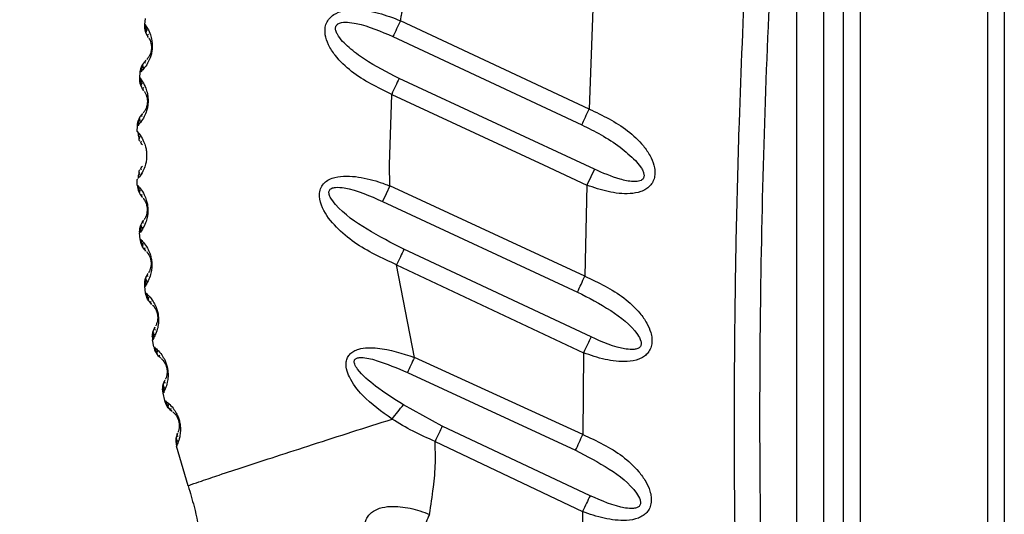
# Model space of a CAD drawing. Header units: millimetres. Extents: x 13 to 546, y 13 to 419.
# Tile 5 of 19: x 195 to 250, y 247 to 275. Entities that reach past the tile are written whole.
import ezdxf

# ---------------------------------------------------------------- set-up
doc = ezdxf.new("R2010")
doc.units = ezdxf.units.MM
doc.header["$LTSCALE"] = 2
doc.linetypes.add('SLD-Solid', pattern=[0])
doc.layers.add('DIMENSIONS', color=140, linetype='SLD-Solid', lineweight=25)
doc.styles.add('SLDTEXTSTYLE0', font='VERDANA.TTF')
doc.dimstyles.new('SLDDIMSTYLE0', dxfattribs={"dimtxt": 4.316016, "dimasz": 6.604, "dimexe": 0, "dimexo": 0.0625, "dimgap": 1.079004, "dimtad": 0, "dimtih": 1, "dimtoh": 1, "dimrnd": 1e-09, "dimzin": 12, "dimdsep": 46, "dimtxsty": 'SLDTEXTSTYLE0', "dimsah": 1, "dimcen": 0.09, "dimadec": 0, "dimazin": 3, "dimtfac": 1, "dimtofl": 0, "dimtmove": 0, "dimatfit": 3, "dimfxl": 0, "dimfrac": 2, "dimtolj": 1, "dimtzin": 12, "dimarcsym": 0})

# ---------------------------------------------------------------- blocks, each defined once
blk = doc.blocks.new('_D')
at = {"layer": 'DIMENSIONS'}
for p, q in [((230.304, 383.54), (166.661, 383.54)), ((173.011, 383.54), (173.011, 292.398)), ((166.598, 284.572), (165.149, 284.572)), ((165.149, 284.572), (165.149, 277.713)), ((179.424, 284.572), (180.873, 284.572)), ((180.873, 284.572), (180.873, 277.713)), ((165.149, 277.713), (166.598, 277.713)), ((180.873, 277.713), (179.424, 277.713)), ((173.011, 175.69), (173.011, 276.747)), ((184.054, 175.69), (166.661, 175.69))]:
    blk.add_line(p, q, dxfattribs=at)
for points in [[(173.011, 383.54), (171.995, 376.936), (174.027, 376.936)], [(173.011, 175.69), (174.027, 182.294), (171.995, 182.294)]]:
    blk.add_solid(points, dxfattribs=at)
at = {"layer": 'DIMENSIONS', "char_height": 4.2333, "attachment_point": 1, "style": 'SLDTEXTSTYLE0'}
for s, insert in [('207.8', (164.803, 290.915)), ('8.18', (166.598, 283.09))]:
    blk.add_mtext(s, dxfattribs=dict(at, insert=insert))
blk = doc.blocks.new('_D_1')
at = {"layer": 'DIMENSIONS'}
for p, q in [((230.304, 383.54), (143.701, 383.54)), ((150.051, 383.54), (150.051, 268.53)), ((141.843, 260.704), (140.393, 260.704)), ((140.393, 260.704), (140.393, 253.844)), ((158.259, 260.704), (159.708, 260.704)), ((159.708, 260.704), (159.708, 253.844)), ((140.393, 253.844), (141.843, 253.844)), ((159.708, 253.844), (158.259, 253.844)), ((150.051, 118.303), (150.051, 252.878)), ((212.754, 118.303), (143.701, 118.303))]:
    blk.add_line(p, q, dxfattribs=at)
for points in [[(150.051, 383.54), (149.035, 376.936), (151.067, 376.936)], [(150.051, 118.303), (151.067, 124.907), (149.035, 124.907)]]:
    blk.add_solid(points, dxfattribs=at)
at = {"layer": 'DIMENSIONS', "char_height": 4.2333, "attachment_point": 1, "style": 'SLDTEXTSTYLE0'}
for s, insert in [('265.2', (141.843, 267.047)), ('10.44', (141.843, 259.221))]:
    blk.add_mtext(s, dxfattribs=dict(at, insert=insert))

msp = doc.modelspace()

# ---------------------------------------------------------------- linework, layer by layer
for p, q in [((240.682, 229.09), (240.682, 300.29)), ((241.594, 300.29), (241.594, 229.09)), ((238.094, 229.19), (238.094, 297.685)), ((239.594, 229.19), (239.594, 297.685)), ((248.682, 231.307), (248.682, 298.074)), ((249.594, 298.074), (249.594, 231.307)), ((226.778, 275.323), (226.575, 269.752)), ((201.939, 274.452), (201.979, 274.772)), ((226.575, 269.752), (216.112, 274.657)), ((215.695, 273.773), (226.164, 268.875)), ((201.65, 271.478), (201.674, 271.792)), ((226.86, 266.409), (216.034, 271.453)), ((215.497, 266.657), (215.623, 270.567)), ((215.623, 270.567), (224.036, 266.657)), ((201.51, 268.501), (201.518, 268.816)), ((201.51, 268.501), (201.674, 268.296)), ((201.752, 267.825), (201.799, 267.764)), ((201.798, 266.579), (201.751, 266.519)), ((215.524, 265.485), (215.497, 266.657)), ((224.036, 266.657), (226.451, 265.532)), ((229.139, 266.893), (229.469, 266.473)), ((201.755, 266.192), (201.709, 266.112)), ((201.516, 265.52), (201.508, 265.844)), ((226.336, 260.473), (215.524, 265.485)), ((226.451, 265.532), (226.336, 260.473)), ((215.122, 264.622), (225.929, 259.594)), ((201.67, 262.537), (201.645, 262.875)), ((226.681, 257.102), (216.3, 261.966)), ((216.881, 255.968), (215.895, 261.104)), ((215.895, 261.104), (226.267, 256.226)), ((201.973, 259.552), (201.929, 259.909)), ((202.428, 256.559), (202.36, 256.948)), ((226.267, 256.226), (226.222, 251.687)), ((226.222, 251.687), (216.881, 255.968)), ((216.493, 255.122), (225.821, 250.807)), ((202.944, 253.985), (202.92, 254.203)), ((203.038, 253.571), (202.944, 253.985)), ((218.43, 252.151), (216.275, 253.329)), ((226.626, 248.289), (218.43, 252.151)), ((203.645, 251.302), (203.681, 251.035)), ((218.027, 251.305), (226.207, 247.414)), ((204.336, 248.831), (203.681, 251.035)), ((226.207, 247.414), (226.217, 243.403))]:
    msp.add_line(p, q)
at = {"flags": 128}
for points in [[(216.112, 274.657), (216.058, 274.542), (216.004, 274.427), (215.95, 274.313), (215.897, 274.2), (215.845, 274.089), (215.793, 273.981), (215.744, 273.875), (215.695, 273.773)], [(226.86, 266.409), (226.662, 265.985), (226.451, 265.532)], [(215.524, 265.485), (215.317, 265.04), (215.122, 264.622)], [(216.881, 255.968), (216.831, 255.858), (216.781, 255.749), (216.731, 255.64), (216.681, 255.532), (216.633, 255.427), (216.585, 255.322), (216.538, 255.221), (216.493, 255.122)]]:
    msp.add_lwpolyline(points, dxfattribs=at)
for centre, radius, start, end in [((202.504, 265.865), 0.996, 180.0001, 181.2342), ((202.516, 265.547), 1, 181.535, 223.4288), ((202.644, 262.945), 1.001, 180.0013, 184.0455), ((203.346, 257.116), 1, 180.0014, 189.7122), ((203.413, 256.734), 1, 190.0878, 231.5222)]:
    msp.add_arc(centre, radius, start, end)
for points, knots in [([(235.146, 229.122), (235.062, 231.211), (234.902, 235.211), (234.748, 240.945), (234.653, 246.464), (234.619, 251.974), (234.647, 257.646), (234.738, 263.336), (234.921, 270.05), (235.245, 277.833), (235.637, 284.477), (235.949, 288.937), (236.09, 290.841), (236.227, 292.598), (236.382, 294.498), (236.606, 297.144), (236.791, 299.177), (236.895, 300.329)], [0, 0, 0, 0, 0.087998, 0.168469, 0.24141, 0.32028, 0.400334, 0.480102, 0.5598, 0.682986, 0.807884, 0.839902, 0.871122, 0.888236, 0.914077, 0.951332, 1, 1, 1, 1]), ([(238.094, 297.685), (237.577, 291.287), (236.549, 278.563), (236.004, 260.787), (236.007, 244.347), (236.4, 234.263), (236.597, 229.19)], [0, 0, 0, 0, 0.280806, 0.558478, 0.777879, 1, 1, 1, 1]), ([(216.112, 274.657), (216.127, 274.741), (216.156, 274.907), (216.217, 275.216), (216.269, 275.462), (216.303, 275.627), (216.377, 275.982), (216.438, 276.317), (216.498, 276.65)], [0, 0, 0, 0, 0.125005, 0.250013, 0.464832, 0.496344, 0.500021, 1, 1, 1, 1]), ([(215.623, 270.567), (214.848, 270.942), (213.688, 271.504), (212.587, 272.565), (212.113, 273.277), (211.935, 273.794), (211.915, 274.207), (211.989, 274.522), (212.157, 274.796), (212.47, 275.06), (212.978, 275.249), (213.83, 275.3), (214.911, 275.118), (215.711, 274.811), (216.112, 274.657)], [0, 0, 0, 0, 0.250794, 0.375257, 0.443143, 0.500216, 0.533036, 0.563289, 0.593737, 0.625646, 0.68174, 0.749175, 0.874004, 1, 1, 1, 1]), ([(201.939, 274.452), (201.989, 274.38), (202.114, 274.2), (202.247, 273.897), (202.324, 273.585), (202.345, 273.355), (202.345, 273.192), (202.336, 273.068), (202.32, 272.944), (202.288, 272.784), (202.222, 272.564), (202.085, 272.274), (201.896, 272.004), (201.738, 271.853), (201.674, 271.792)], [0, 0, 0, 0, 0.089769, 0.223499, 0.334369, 0.415964, 0.457798, 0.500548, 0.543166, 0.584896, 0.666368, 0.776942, 0.910452, 1, 1, 1, 1]), ([(202.116, 273.752), (202.083, 273.804), (202.017, 273.908), (201.957, 274.084), (201.926, 274.267), (201.935, 274.39), (201.939, 274.452)], [0, 0, 0, 0, 0.249997, 0.499994, 0.75, 1, 1, 1, 1]), ([(201.978, 274.434), (201.976, 274.369), (201.973, 274.237), (202.002, 274.107), (202.016, 274.042)], [0, 0, 0, 0, 0.491121, 1, 1, 1, 1]), ([(202.068, 274.169), (202.033, 274.136), (201.956, 274.063), (202, 273.963), (202.025, 273.909)], [0, 0, 0, 0, 0.453232, 1, 1, 1, 1]), ([(216.034, 271.453), (215.376, 271.787), (214.4, 272.282), (213.268, 273.129), (212.713, 273.669), (212.529, 274.063), (212.504, 274.193), (212.506, 274.279), (212.529, 274.359), (212.576, 274.43), (212.646, 274.486), (212.835, 274.573), (213.191, 274.584), (214.209, 274.425), (215.029, 274.065), (215.695, 273.773)], [0, 0, 0, 0, 0.272418, 0.404394, 0.52538, 0.552813, 0.564098, 0.574188, 0.584455, 0.594471, 0.605133, 0.617197, 0.671168, 0.732844, 1, 1, 1, 1]), ([(202.159, 273.682), (202.167, 273.671), (202.235, 273.563), (202.284, 273.4), (202.301, 273.226), (202.301, 273.154), (202.299, 273.107), (202.296, 273.072), (202.292, 273.037), (202.285, 272.991), (202.27, 272.921), (202.238, 272.813), (202.174, 272.676), (202.104, 272.567), (202.051, 272.513), (202.042, 272.503)], [0, 0, 0, 0, 0.03218, 0.301717, 0.389707, 0.444737, 0.472403, 0.500162, 0.527937, 0.555565, 0.610351, 0.697984, 0.821905, 0.967819, 1, 1, 1, 1]), ([(202.135, 273.725), (202.11, 273.763), (202.067, 273.83), (202.115, 273.891), (202.137, 273.918)], [0, 0, 0, 0, 0.559913, 1, 1, 1, 1]), ([(201.973, 272.276), (201.957, 272.307), (201.922, 272.377), (201.978, 272.434), (202.009, 272.466)], [0, 0, 0, 0, 0.440223, 1, 1, 1, 1]), ([(201.674, 271.792), (201.682, 271.853), (201.698, 271.976), (201.765, 272.149), (201.858, 272.31), (201.943, 272.399), (201.986, 272.444)], [0, 0, 0, 0, 0.249996, 0.499998, 0.749997, 1, 1, 1, 1]), ([(201.83, 272.179), (201.803, 272.117), (201.75, 271.996), (201.727, 271.866), (201.716, 271.802)], [0, 0, 0, 0, 0.508854, 1, 1, 1, 1]), ([(201.865, 272.307), (201.831, 272.259), (201.768, 272.171), (201.828, 272.083), (201.856, 272.044)], [0, 0, 0, 0, 0.546739, 1, 1, 1, 1]), ([(201.65, 271.478), (201.704, 271.408), (201.837, 271.235), (201.984, 270.939), (202.075, 270.632), (202.107, 270.405), (202.115, 270.243), (202.112, 270.119), (202.102, 269.996), (202.08, 269.84), (202.025, 269.617), (201.904, 269.32), (201.728, 269.039), (201.578, 268.88), (201.518, 268.816)], [0, 0, 0, 0, 0.089728, 0.223544, 0.334568, 0.416131, 0.45805, 0.500947, 0.542735, 0.583533, 0.662797, 0.776786, 0.910397, 1, 1, 1, 1]), ([(201.861, 270.789), (201.825, 270.839), (201.755, 270.94), (201.687, 271.112), (201.647, 271.293), (201.649, 271.416), (201.65, 271.478)], [0, 0, 0, 0, 0.249998, 0.500002, 0.750002, 1, 1, 1, 1]), ([(201.69, 271.462), (201.692, 271.397), (201.695, 271.265), (201.73, 271.138), (201.747, 271.073)], [0, 0, 0, 0, 0.491155, 1, 1, 1, 1]), ([(216.034, 271.453), (215.968, 271.31), (215.831, 271.015), (215.694, 270.719), (215.623, 270.567)], [0, 0, 0, 0, 0.483419, 1, 1, 1, 1]), ([(201.792, 271.202), (201.759, 271.168), (201.686, 271.091), (201.735, 270.994), (201.762, 270.942)], [0, 0, 0, 0, 0.452698, 1, 1, 1, 1]), ([(201.88, 270.764), (201.854, 270.8), (201.808, 270.865), (201.853, 270.928), (201.873, 270.956)], [0, 0, 0, 0, 0.560428, 1, 1, 1, 1]), ([(201.907, 270.722), (201.915, 270.711), (201.988, 270.607), (202.044, 270.447), (202.07, 270.275), (202.074, 270.203), (202.074, 270.157), (202.073, 270.122), (202.07, 270.087), (202.065, 270.041), (202.054, 269.97), (202.027, 269.861), (201.97, 269.721), (201.906, 269.609), (201.857, 269.553), (201.848, 269.542)], [0, 0, 0, 0, 0.032131, 0.301653, 0.389669, 0.444718, 0.47239, 0.500166, 0.527933, 0.555558, 0.610361, 0.697991, 0.82193, 0.967874, 1, 1, 1, 1]), ([(226.164, 268.875), (226.23, 269.017), (226.367, 269.309), (226.504, 269.601), (226.575, 269.752)], [0, 0, 0, 0, 0.4835654, 1, 1, 1, 1]), ([(226.575, 269.752), (227.318, 269.398), (228.429, 268.869), (229.483, 267.865), (229.952, 267.199), (230.156, 266.721), (230.227, 266.331), (230.217, 266.02), (230.129, 265.726), (229.954, 265.478), (229.718, 265.289), (229.35, 265.119), (228.636, 265.007), (227.819, 265.112), (227.029, 265.318), (226.643, 265.461), (226.451, 265.532)], [0, 0, 0, 0, 0.250761, 0.375188, 0.442031, 0.500136, 0.533037, 0.563225, 0.594879, 0.625802, 0.655056, 0.68673, 0.749289, 0.873869, 0.936866, 1, 1, 1, 1]), ([(201.518, 268.816), (201.523, 268.877), (201.533, 269), (201.59, 269.176), (201.675, 269.341), (201.755, 269.434), (201.795, 269.48)], [0, 0, 0, 0, 0.249997, 0.499998, 0.749997, 1, 1, 1, 1]), ([(201.654, 269.209), (201.63, 269.146), (201.583, 269.023), (201.567, 268.892), (201.559, 268.828)], [0, 0, 0, 0, 0.508835, 1, 1, 1, 1]), ([(201.682, 269.338), (201.65, 269.289), (201.592, 269.198), (201.657, 269.114), (201.686, 269.076)], [0, 0, 0, 0, 0.54729, 1, 1, 1, 1]), ([(201.791, 269.313), (201.774, 269.343), (201.735, 269.41), (201.788, 269.47), (201.817, 269.504)], [0, 0, 0, 0, 0.439693, 1, 1, 1, 1]), ([(226.164, 268.875), (226.523, 268.696), (227.259, 268.329), (228.276, 267.685), (228.863, 267.147), (229.139, 266.893)], [0, 0, 0, 0, 0.3354615, 0.6870614, 1, 1, 1, 1]), ([(201.55, 268.486), (201.555, 268.422), (201.565, 268.291), (201.605, 268.166), (201.625, 268.102)], [0, 0, 0, 0, 0.49119, 1, 1, 1, 1]), ([(201.589, 268.402), (201.618, 268.367), (201.73, 268.233), (201.866, 267.981), (201.972, 267.681), (202.015, 267.457), (202.03, 267.296), (202.034, 267.172), (202.03, 267.048), (202.015, 266.887), (201.971, 266.662), (201.865, 266.363), (201.729, 266.111), (201.616, 265.977), (201.588, 265.942)], [0, 0, 0, 0, 0.0506686, 0.1969266, 0.3181993, 0.4074842, 0.4532608, 0.5000311, 0.5467694, 0.5925313, 0.6818544, 0.8030564, 0.9493265, 1, 1, 1, 1]), ([(201.664, 268.233), (201.633, 268.197), (201.564, 268.117), (201.618, 268.024), (201.647, 267.972)], [0, 0, 0, 0, 0.45215, 1, 1, 1, 1]), ([(201.773, 267.801), (201.745, 267.836), (201.696, 267.898), (201.737, 267.963), (201.756, 267.992)], [0, 0, 0, 0, 0.56089, 1, 1, 1, 1]), ([(201.755, 266.352), (201.737, 266.381), (201.695, 266.446), (201.744, 266.508), (201.772, 266.543)], [0, 0, 0, 0, 0.43908, 1, 1, 1, 1]), ([(229.469, 266.473), (229.506, 266.411), (229.573, 266.297), (229.601, 266.168), (229.614, 266.111)], [0, 0, 0, 0, 0.553616, 1, 1, 1, 1]), ([(201.624, 266.242), (201.603, 266.178), (201.566, 266.065), (201.557, 265.946), (201.552, 265.893)], [0, 0, 0, 0, 0.560114, 1, 1, 1, 1]), ([(201.646, 266.372), (201.617, 266.32), (201.563, 266.227), (201.632, 266.147), (201.663, 266.111)], [0, 0, 0, 0, 0.547859, 1, 1, 1, 1]), ([(215.895, 261.104), (215.088, 261.475), (213.881, 262.031), (212.526, 263.167), (211.833, 264.042), (211.596, 264.797), (211.63, 265.245), (211.772, 265.545), (212.008, 265.775), (212.403, 265.969), (213.175, 266.08), (214.052, 265.951), (214.902, 265.719), (215.317, 265.563), (215.524, 265.485)], [0, 0, 0, 0, 0.251013, 0.375877, 0.500447, 0.563114, 0.595592, 0.625903, 0.655467, 0.687728, 0.74941, 0.874023, 0.936948, 1, 1, 1, 1]), ([(229.545, 265.861), (229.515, 265.835), (229.447, 265.779), (229.259, 265.725), (228.866, 265.718), (228.022, 265.906), (227.332, 266.205), (226.86, 266.409)], [0, 0, 0, 0, 0.04219, 0.092299, 0.203498, 0.456131, 1, 1, 1, 1]), ([(229.605, 265.969), (229.598, 265.949), (229.585, 265.91), (229.558, 265.877), (229.545, 265.861)], [0, 0, 0, 0, 0.504072, 1, 1, 1, 1]), ([(229.614, 266.111), (229.616, 266.086), (229.62, 266.038), (229.61, 265.991), (229.605, 265.969)], [0, 0, 0, 0, 0.522921, 1, 1, 1, 1]), ([(201.516, 265.52), (201.575, 265.457), (201.723, 265.298), (201.895, 265.021), (202.014, 264.727), (202.068, 264.506), (202.092, 264.347), (202.101, 264.224), (202.104, 264.101), (202.096, 263.939), (202.064, 263.714), (201.974, 263.409), (201.829, 263.116), (201.698, 262.944), (201.645, 262.875)], [0, 0, 0, 0, 0.089502, 0.222998, 0.33367, 0.415175, 0.456961, 0.499653, 0.542376, 0.584214, 0.665889, 0.776712, 0.910381, 1, 1, 1, 1]), ([(201.557, 265.508), (201.565, 265.444), (201.581, 265.315), (201.627, 265.192), (201.65, 265.13)], [0, 0, 0, 0, 0.491242, 1, 1, 1, 1]), ([(216.3, 261.966), (215.612, 262.32), (214.264, 263.012), (212.866, 263.996), (212.25, 264.766), (212.147, 265.017), (212.139, 265.149), (212.162, 265.236), (212.216, 265.308), (212.327, 265.378), (212.594, 265.429), (213.585, 265.31), (214.43, 264.932), (215.122, 264.622)], [0, 0, 0, 0, 0.27104, 0.53075, 0.588217, 0.612977, 0.624122, 0.633965, 0.643784, 0.654605, 0.679096, 0.737055, 1, 1, 1, 1]), ([(201.682, 265.261), (201.653, 265.224), (201.589, 265.141), (201.646, 265.051), (201.678, 265.001)], [0, 0, 0, 0, 0.451593, 1, 1, 1, 1]), ([(201.811, 264.836), (201.782, 264.87), (201.73, 264.929), (201.768, 264.996), (201.785, 265.026)], [0, 0, 0, 0, 0.56136, 1, 1, 1, 1]), ([(201.841, 264.798), (201.85, 264.788), (201.932, 264.692), (202.003, 264.539), (202.044, 264.373), (202.055, 264.302), (202.06, 264.256), (202.062, 264.221), (202.063, 264.187), (202.063, 264.14), (202.059, 264.069), (202.043, 263.958), (202.001, 263.814), (201.949, 263.698), (201.906, 263.637), (201.899, 263.626)], [0, 0, 0, 0, 0.032024, 0.301101, 0.388859, 0.443817, 0.471452, 0.499185, 0.527018, 0.554708, 0.609658, 0.697605, 0.821858, 0.967963, 1, 1, 1, 1]), ([(201.643, 262.945), (201.652, 263.056), (201.671, 263.278), (201.792, 263.465), (201.853, 263.559)], [0, 0, 0, 0, 0.500004, 1, 1, 1, 1]), ([(201.741, 263.277), (201.723, 263.213), (201.69, 263.086), (201.686, 262.955), (201.684, 262.891)], [0, 0, 0, 0, 0.50877, 1, 1, 1, 1]), ([(201.756, 263.407), (201.729, 263.355), (201.681, 263.259), (201.753, 263.183), (201.785, 263.149)], [0, 0, 0, 0, 0.548408, 1, 1, 1, 1]), ([(201.865, 263.394), (201.845, 263.421), (201.801, 263.484), (201.846, 263.548), (201.872, 263.584)], [0, 0, 0, 0, 0.438537, 1, 1, 1, 1]), ([(201.67, 262.537), (201.732, 262.477), (201.886, 262.326), (202.07, 262.059), (202.203, 261.773), (202.268, 261.556), (202.298, 261.398), (202.314, 261.276), (202.323, 261.153), (202.323, 260.993), (202.302, 260.766), (202.228, 260.459), (202.099, 260.159), (201.978, 259.981), (201.929, 259.909)], [0, 0, 0, 0, 0.089412, 0.222809, 0.333382, 0.414837, 0.456595, 0.499262, 0.542028, 0.58391, 0.665673, 0.776614, 0.910355, 1, 1, 1, 1]), ([(201.974, 261.893), (201.893, 261.986), (201.733, 262.173), (201.691, 262.416), (201.67, 262.537)], [0, 0, 0, 0, 0.5, 1, 1, 1, 1]), ([(201.711, 262.527), (201.722, 262.464), (201.744, 262.336), (201.796, 262.216), (201.822, 262.155)], [0, 0, 0, 0, 0.491289, 1, 1, 1, 1]), ([(201.847, 262.288), (201.82, 262.249), (201.761, 262.163), (201.822, 262.076), (201.856, 262.029)], [0, 0, 0, 0, 0.451061, 1, 1, 1, 1]), ([(201.996, 261.871), (201.966, 261.903), (201.912, 261.959), (201.946, 262.028), (201.961, 262.058)], [0, 0, 0, 0, 0.561875, 1, 1, 1, 1]), ([(202.028, 261.834), (202.037, 261.824), (202.123, 261.733), (202.201, 261.584), (202.251, 261.421), (202.265, 261.351), (202.272, 261.306), (202.276, 261.271), (202.279, 261.237), (202.281, 261.191), (202.28, 261.119), (202.27, 261.008), (202.235, 260.863), (202.189, 260.744), (202.15, 260.681), (202.143, 260.67)], [0, 0, 0, 0, 0.031969, 0.300864, 0.388514, 0.44343, 0.471049, 0.498774, 0.52663, 0.554347, 0.609363, 0.697445, 0.821835, 0.968016, 1, 1, 1, 1]), ([(216.3, 261.966), (216.235, 261.827), (216.1, 261.54), (215.965, 261.252), (215.895, 261.104)], [0, 0, 0, 0, 0.484107, 1, 1, 1, 1]), ([(201.929, 259.909), (201.926, 260.033), (201.919, 260.279), (202.04, 260.493), (202.101, 260.601)], [0, 0, 0, 0, 0.5, 1, 1, 1, 1]), ([(202.121, 260.437), (202.1, 260.463), (202.053, 260.523), (202.095, 260.59), (202.119, 260.627)], [0, 0, 0, 0, 0.437961, 1, 1, 1, 1]), ([(225.929, 259.594), (225.995, 259.736), (226.13, 260.029), (226.266, 260.322), (226.336, 260.473)], [0, 0, 0, 0, 0.483886, 1, 1, 1, 1]), ([(226.336, 260.473), (227.089, 260.118), (228.216, 259.588), (229.288, 258.578), (229.77, 257.908), (229.982, 257.428), (230.062, 257.034), (230.058, 256.72), (229.976, 256.421), (229.807, 256.173), (229.587, 255.988), (229.222, 255.806), (228.492, 255.687), (227.65, 255.797), (226.851, 256.008), (226.462, 256.153), (226.267, 256.226)], [0, 0, 0, 0, 0.250906, 0.375458, 0.442399, 0.500525, 0.533514, 0.563648, 0.595297, 0.626204, 0.653119, 0.681789, 0.749202, 0.873813, 0.93684, 1, 1, 1, 1]), ([(202.012, 260.445), (201.988, 260.391), (201.945, 260.294), (202.02, 260.222), (202.054, 260.189)], [0, 0, 0, 0, 0.548965, 1, 1, 1, 1]), ([(202.004, 260.315), (201.99, 260.25), (201.962, 260.122), (201.965, 259.991), (201.967, 259.927)], [0, 0, 0, 0, 0.508746, 1, 1, 1, 1]), ([(201.973, 259.552), (202.037, 259.494), (202.198, 259.352), (202.394, 259.095), (202.539, 258.817), (202.614, 258.604), (202.653, 258.449), (202.675, 258.329), (202.689, 258.207), (202.698, 258.047), (202.688, 257.82), (202.63, 257.51), (202.517, 257.205), (202.405, 257.021), (202.36, 256.948)], [0, 0, 0, 0, 0.089323, 0.222604, 0.333038, 0.414386, 0.45612, 0.498778, 0.541615, 0.583555, 0.665388, 0.776458, 0.910299, 1, 1, 1, 1]), ([(202.306, 258.925), (202.222, 259.014), (202.053, 259.192), (202, 259.432), (201.973, 259.552)], [0, 0, 0, 0, 0.500006, 1, 1, 1, 1]), ([(202.014, 259.543), (202.028, 259.481), (202.057, 259.354), (202.114, 259.237), (202.143, 259.178)], [0, 0, 0, 0, 0.4913279, 1, 1, 1, 1]), ([(225.929, 259.594), (226.55, 259.27), (227.755, 258.639), (228.979, 257.701), (229.433, 256.951), (229.466, 256.721), (229.439, 256.611), (229.398, 256.543), (229.338, 256.489), (229.23, 256.432), (228.985, 256.386), (228.08, 256.477), (227.311, 256.82), (226.681, 257.102)], [0, 0, 0, 0, 0.273272, 0.530674, 0.585144, 0.608413, 0.618628, 0.628809, 0.638734, 0.649591, 0.675906, 0.734231, 1, 1, 1, 1]), ([(202.161, 259.311), (202.136, 259.272), (202.082, 259.184), (202.147, 259.1), (202.183, 259.054)], [0, 0, 0, 0, 0.4505079, 1, 1, 1, 1]), ([(202.33, 258.904), (202.298, 258.934), (202.241, 258.988), (202.272, 259.057), (202.285, 259.088)], [0, 0, 0, 0, 0.562359, 1, 1, 1, 1]), ([(202.363, 258.868), (202.373, 258.859), (202.462, 258.772), (202.547, 258.629), (202.604, 258.468), (202.622, 258.4), (202.631, 258.355), (202.637, 258.321), (202.641, 258.287), (202.646, 258.241), (202.649, 258.17), (202.644, 258.059), (202.617, 257.912), (202.577, 257.791), (202.542, 257.727), (202.535, 257.715)], [0, 0, 0, 0, 0.0319059, 0.3005553, 0.3880739, 0.4429366, 0.4705302, 0.4982326, 0.5261596, 0.553933, 0.6089814, 0.6972387, 0.821802, 0.9680783, 1, 1, 1, 1]), ([(202.346, 257.116), (202.353, 257.21), (202.366, 257.396), (202.453, 257.562), (202.497, 257.644)], [0, 0, 0, 0, 0.500007, 1, 1, 1, 1]), ([(202.416, 257.484), (202.395, 257.43), (202.357, 257.331), (202.435, 257.263), (202.471, 257.233)], [0, 0, 0, 0, 0.54952, 1, 1, 1, 1]), ([(202.415, 257.355), (202.404, 257.289), (202.383, 257.161), (202.393, 257.031), (202.397, 256.968)], [0, 0, 0, 0, 0.508708, 1, 1, 1, 1]), ([(202.525, 257.483), (202.503, 257.508), (202.453, 257.565), (202.491, 257.633), (202.513, 257.671)], [0, 0, 0, 0, 0.437403, 1, 1, 1, 1]), ([(226.681, 257.102), (226.615, 256.961), (226.476, 256.669), (226.338, 256.377), (226.267, 256.226)], [0, 0, 0, 0, 0.4828, 1, 1, 1, 1]), ([(202.428, 256.559), (202.495, 256.505), (202.661, 256.371), (202.869, 256.125), (203.027, 255.855), (203.112, 255.647), (203.158, 255.495), (203.186, 255.376), (203.207, 255.255), (203.223, 255.096), (203.225, 254.87), (203.183, 254.559), (203.087, 254.25), (202.985, 254.061), (202.944, 253.985)], [0, 0, 0, 0, 0.0892629, 0.2225258, 0.3329886, 0.4143947, 0.4561347, 0.4987792, 0.5416209, 0.5835747, 0.6654556, 0.776524, 0.9103381, 1, 1, 1, 1]), ([(202.469, 256.553), (202.486, 256.491), (202.521, 256.366), (202.584, 256.253), (202.616, 256.195)], [0, 0, 0, 0, 0.491364, 1, 1, 1, 1]), ([(202.627, 256.329), (202.605, 256.288), (202.555, 256.198), (202.624, 256.118), (202.661, 256.074)], [0, 0, 0, 0, 0.449979, 1, 1, 1, 1]), ([(202.815, 255.931), (202.782, 255.96), (202.723, 256.011), (202.75, 256.082), (202.762, 256.112)], [0, 0, 0, 0, 0.562787, 1, 1, 1, 1]), ([(215.644, 252.541), (215.069, 252.949), (214.154, 253.599), (213.359, 254.629), (213.108, 255.293), (213.082, 255.671), (213.163, 255.961), (213.309, 256.17), (213.526, 256.327), (214.025, 256.518), (215.208, 256.519), (216.21, 256.189), (216.881, 255.968)], [0, 0, 0, 0, 0.250069, 0.398736, 0.454424, 0.50113, 0.531105, 0.559811, 0.590287, 0.625078, 0.748908, 1, 1, 1, 1]), ([(202.85, 255.898), (202.86, 255.889), (202.953, 255.807), (203.044, 255.668), (203.109, 255.511), (203.13, 255.444), (203.141, 255.4), (203.149, 255.366), (203.155, 255.333), (203.162, 255.287), (203.168, 255.217), (203.169, 255.106), (203.15, 254.958), (203.117, 254.836), (203.084, 254.77), (203.079, 254.758)], [0, 0, 0, 0, 0.031853, 0.300534, 0.388058, 0.442923, 0.470536, 0.498258, 0.526134, 0.553888, 0.609016, 0.697272, 0.821838, 0.968129, 1, 1, 1, 1]), ([(216.275, 253.329), (215.752, 253.664), (214.846, 254.245), (213.923, 255.014), (213.591, 255.52), (213.546, 255.679), (213.543, 255.756), (213.563, 255.824), (213.604, 255.876), (213.663, 255.914), (213.769, 255.951), (214.147, 255.975), (215.099, 255.728), (215.926, 255.368), (216.493, 255.122)], [0, 0, 0, 0, 0.270368, 0.468249, 0.516212, 0.529013, 0.539772, 0.549297, 0.558716, 0.56825, 0.579254, 0.607337, 0.731038, 1, 1, 1, 1]), ([(202.92, 254.203), (202.925, 254.288), (202.936, 254.456), (203.008, 254.609), (203.044, 254.686)], [0, 0, 0, 0, 0.500005, 1, 1, 1, 1]), ([(202.972, 254.522), (202.954, 254.467), (202.922, 254.367), (203.003, 254.303), (203.039, 254.275)], [0, 0, 0, 0, 0.550065, 1, 1, 1, 1]), ([(203.08, 254.526), (203.057, 254.55), (203.005, 254.605), (203.039, 254.674), (203.059, 254.714)], [0, 0, 0, 0, 0.436932, 1, 1, 1, 1]), ([(202.977, 254.393), (202.97, 254.328), (202.956, 254.199), (202.972, 254.07), (202.979, 254.007)], [0, 0, 0, 0, 0.508687, 1, 1, 1, 1]), ([(203.038, 253.571), (203.107, 253.521), (203.278, 253.396), (203.496, 253.162), (203.667, 252.902), (203.762, 252.7), (203.815, 252.552), (203.849, 252.435), (203.875, 252.316), (203.9, 252.158), (203.914, 251.933), (203.889, 251.619), (203.809, 251.306), (203.717, 251.113), (203.681, 251.035)], [0, 0, 0, 0, 0.089099, 0.221998, 0.331981, 0.413066, 0.454635, 0.497098, 0.540083, 0.582195, 0.664444, 0.776058, 0.910272, 1, 1, 1, 1]), ([(203.428, 252.984), (203.337, 253.064), (203.153, 253.224), (203.076, 253.455), (203.038, 253.571)], [0, 0, 0, 0, 0.5000041, 1, 1, 1, 1]), ([(203.079, 253.567), (203.099, 253.506), (203.14, 253.384), (203.208, 253.274), (203.243, 253.218)], [0, 0, 0, 0, 0.4914307, 1, 1, 1, 1]), ([(203.247, 253.351), (203.227, 253.31), (203.182, 253.218), (203.254, 253.142), (203.294, 253.1)], [0, 0, 0, 0, 0.449387, 1, 1, 1, 1]), ([(203.453, 252.965), (203.419, 252.992), (203.358, 253.04), (203.381, 253.112), (203.391, 253.143)], [0, 0, 0, 0, 0.563215, 1, 1, 1, 1]), ([(203.49, 252.934), (203.5, 252.925), (203.597, 252.848), (203.693, 252.715), (203.766, 252.563), (203.79, 252.498), (203.804, 252.455), (203.813, 252.422), (203.821, 252.388), (203.83, 252.343), (203.84, 252.273), (203.847, 252.162), (203.835, 252.014), (203.809, 251.891), (203.78, 251.823), (203.775, 251.811)], [0, 0, 0, 0, 0.031764, 0.299728, 0.386771, 0.441405, 0.468917, 0.496561, 0.524538, 0.552401, 0.607782, 0.696625, 0.821726, 0.968217, 1, 1, 1, 1]), ([(215.644, 252.541), (215.748, 252.677), (215.954, 252.943), (216.169, 253.202), (216.275, 253.329)], [0, 0, 0, 0, 0.509097, 1, 1, 1, 1]), ([(204.336, 248.831), (204.393, 248.856), (204.634, 248.961), (205.213, 249.147), (206.191, 249.484), (207.57, 249.935), (209.296, 250.499), (211.285, 251.143), (213.431, 251.833), (214.901, 252.304), (215.644, 252.541)], [0, 0, 0, 0, 0.015853, 0.06603, 0.1532, 0.276634, 0.431788, 0.610764, 0.803603, 1, 1, 1, 1]), ([(218.027, 251.305), (217.615, 251.483), (216.791, 251.839), (216.025, 252.307), (215.643, 252.541)], [0, 0, 0, 0, 0.500784, 1, 1, 1, 1]), ([(203.744, 251.737), (203.715, 251.667), (203.658, 251.528), (203.649, 251.377), (203.645, 251.302)], [0, 0, 0, 0, 0.500009, 1, 1, 1, 1]), ([(203.788, 251.58), (203.764, 251.603), (203.709, 251.654), (203.74, 251.725), (203.758, 251.765)], [0, 0, 0, 0, 0.436263, 1, 1, 1, 1]), ([(218.43, 252.151), (218.365, 252.015), (218.231, 251.733), (218.096, 251.451), (218.027, 251.305)], [0, 0, 0, 0, 0.484428, 1, 1, 1, 1]), ([(203.681, 251.571), (203.666, 251.515), (203.639, 251.414), (203.723, 251.354), (203.76, 251.328)], [0, 0, 0, 0, 0.550654, 1, 1, 1, 1]), ([(203.693, 251.443), (203.689, 251.377), (203.682, 251.248), (203.704, 251.121), (203.715, 251.058)], [0, 0, 0, 0, 0.508676, 1, 1, 1, 1]), ([(217.72, 247.253), (217.797, 247.753), (217.944, 248.703), (218.071, 250.057), (218.041, 250.909), (218.027, 251.305)], [0, 0, 0, 0, 0.372455, 0.708148, 1, 1, 1, 1]), ([(225.821, 250.807), (225.885, 250.949), (226.019, 251.242), (226.153, 251.536), (226.222, 251.687)], [0, 0, 0, 0, 0.484273, 1, 1, 1, 1]), ([(226.222, 251.687), (226.985, 251.332), (228.127, 250.8), (229.218, 249.785), (229.711, 249.111), (229.932, 248.628), (230.02, 248.231), (230.023, 247.913), (229.946, 247.61), (229.781, 247.357), (229.561, 247.168), (229.193, 246.982), (228.455, 246.863), (227.604, 246.977), (226.797, 247.192), (226.404, 247.34), (226.207, 247.414)], [0, 0, 0, 0, 0.250899, 0.375673, 0.442531, 0.500784, 0.533894, 0.563898, 0.595578, 0.626414, 0.653215, 0.681781, 0.749257, 0.873833, 0.936852, 1, 1, 1, 1]), ([(225.821, 250.807), (226.45, 250.479), (227.675, 249.841), (228.918, 248.891), (229.389, 248.137), (229.431, 247.904), (229.409, 247.79), (229.37, 247.72), (229.311, 247.664), (229.204, 247.605), (228.957, 247.558), (228.041, 247.652), (227.264, 248.002), (226.626, 248.289)], [0, 0, 0, 0, 0.273141, 0.531055, 0.58592, 0.609093, 0.619664, 0.629702, 0.639491, 0.650181, 0.676236, 0.734366, 1, 1, 1, 1]), ([(204.336, 248.831), (204.449, 248.451), (204.732, 247.507), (205.044, 245.959), (205.237, 244.372), (205.264, 243.364), (205.276, 242.948)], [0, 0, 0, 0, 0.199032, 0.494416, 0.790958, 1, 1, 1, 1]), ([(226.626, 248.289), (226.558, 248.149), (226.419, 247.857), (226.279, 247.565), (226.207, 247.414)], [0, 0, 0, 0, 0.48239, 1, 1, 1, 1]), ([(217.28, 243.417), (216.605, 243.744), (215.594, 244.234), (214.66, 245.185), (214.274, 245.82), (214.133, 246.275), (214.12, 246.638), (214.177, 246.915), (214.307, 247.161), (214.554, 247.416), (214.975, 247.627), (215.713, 247.736), (216.474, 247.643), (217.195, 247.453), (217.545, 247.32), (217.72, 247.253)], [0, 0, 0, 0, 0.250618, 0.374928, 0.442323, 0.499698, 0.53293, 0.563797, 0.593968, 0.625431, 0.681678, 0.749176, 0.873909, 0.936888, 1, 1, 1, 1]), ([(217.72, 247.253), (217.655, 247.111), (217.529, 246.834), (217.404, 246.556), (217.343, 246.421)], [0, 0, 0, 0, 0.513225, 1, 1, 1, 1])]:
    msp.add_open_spline(points, degree=3, knots=knots)

# ---------------------------------------------------------------- dimensions: what is measured, and where the dimension line sits
at = {"layer": 'DIMENSIONS'}
for base, p1, p2, picture, middle in [((150.051, 383.54), (215.294, 118.303), (232.844, 383.54), '_D_1', (150.051, 260.704)), ((173.011, 175.69), (232.844, 383.54), (186.594, 175.69), '_D', (173.011, 284.572))]:
    dim = msp.add_linear_dim(base=base, p1=p1, p2=p2, angle=90, dimstyle='SLDDIMSTYLE0', dxfattribs=at)
    dim.commit()
    dim.dimension.update_dxf_attribs({"geometry": picture, "text_midpoint": middle, "dimtype": 160})

doc.saveas('drawing.dxf')
